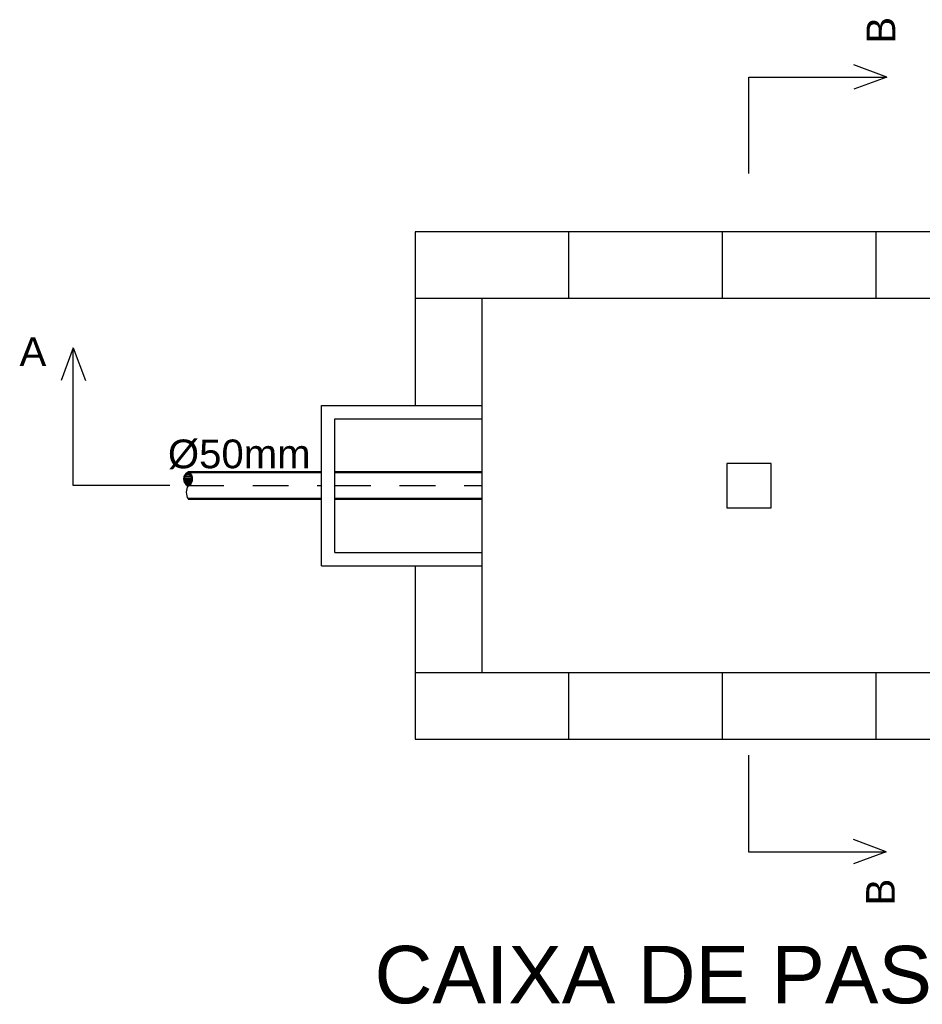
# Model space of a CAD drawing. Header units: millimetres. Extents: x 15 to 133, y 12 to 160.
# Tile 77 of 92: x 120.1 to 123.24, y 20.38 to 23.81. Entities that reach past the tile are written whole.
import ezdxf

# ---------------------------------------------------------------- set-up
doc = ezdxf.new("R2010")
doc.units = ezdxf.units.MM
doc.header["$MEASUREMENT"] = 0
doc.linetypes.add('HIDDEN2', pattern=[0.1875, 0.125, -0.0625])
for name, color, linetype, lineweight in [('Layout - Marco Polo', 252, 'Continuous', 25), ('Layout 01 - Marco Polo', 152, 'Continuous', 25), ('Layout-02 - Marco Polo', 243, 'Continuous', 50), ('Linha de Chamada - Marco Polo', 1, 'Continuous', 25), ('Projeção - Marco Polo', 50, 'Continuous', 25), ('Textos - Marco Polo', 143, 'Continuous', 25), ('Títulos - Marco Polo', 142, 'Continuous', 50)]:
    doc.layers.add(name, color=color, linetype=linetype, lineweight=lineweight)
doc.styles.add('Textos 1-50 - Marco Polo', font='arial.ttf', dxfattribs={"height": 0.1})
doc.styles.add('Títulos 1-50 - Marco Polo', font='arial.ttf', dxfattribs={"height": 0.2})

msp = doc.modelspace()

# ---------------------------------------------------------------- linework, layer by layer
at = {"layer": 'Layout - Marco Polo'}
for p, q in [((120.6991, 22.2189), (120.676, 22.2189)), ((120.6966, 22.2236), (120.6785, 22.2236)), ((120.6927, 22.2282), (120.6824, 22.2282)), ((120.7011, 22.2096), (120.674, 22.2096)), ((120.7009, 22.205), (120.6742, 22.205)), ((120.7006, 22.2143), (120.6745, 22.2143)), ((120.6998, 22.2003), (120.6753, 22.2003)), ((120.6977, 22.1957), (120.6774, 22.1957)), ((120.6944, 22.191), (120.6807, 22.191)), ((120.6891, 22.1864), (120.686, 22.1864))]:
    msp.add_line(p, q, dxfattribs=at)
at = {"layer": 'Layout 01 - Marco Polo'}
for p, q in [((123.8026, 23.0689), (121.4779, 23.0689)), ((121.4779, 23.0689), (121.4779, 22.4644)), ((122.0126, 23.0689), (122.0126, 22.8364)), ((122.5473, 23.0689), (122.5473, 22.8364)), ((123.082, 23.0689), (123.082, 22.8364)), ((123.5702, 22.8364), (121.4779, 22.8364)), ((121.7104, 22.8364), (121.7104, 21.5346)), ((121.1525, 22.4644), (121.7104, 22.4644)), ((121.1525, 21.9065), (121.1525, 22.4644)), ((121.199, 22.4179), (121.7104, 22.4179)), ((121.199, 21.953), (121.199, 22.4179)), ((121.199, 21.953), (121.7104, 21.953)), ((121.1525, 21.9065), (121.7104, 21.9065)), ((121.4779, 21.9065), (121.4779, 21.3021)), ((121.4779, 21.5346), (123.5702, 21.5346)), ((122.0126, 21.5346), (122.0126, 21.3021)), ((122.5473, 21.5346), (122.5473, 21.3021)), ((123.082, 21.5346), (123.082, 21.3021)), ((121.4779, 21.3021), (123.8026, 21.3021))]:
    msp.add_line(p, q, dxfattribs=at)
at = {"layer": 'Layout-02 - Marco Polo'}
for p, q in [((120.6876, 22.232), (121.1525, 22.232)), ((121.199, 22.232), (121.7104, 22.232)), ((120.6876, 22.139), (121.1525, 22.139)), ((121.199, 22.139), (121.7104, 22.139))]:
    msp.add_line(p, q, dxfattribs=at)
for centre, start, end in [((120.7006, 22.2087), 119.382, 240.618), ((120.6745, 22.2087), 299.382, 60.618)]:
    msp.add_arc(centre, 0.0267, start, end, dxfattribs=at)
at = {"layer": 'Linha de Chamada - Marco Polo'}
for p, q in [((123.1202, 23.6079), (123.0057, 23.6505)), ((122.6403, 23.2718), (122.6403, 23.6079)), ((122.6403, 23.6079), (123.1202, 23.6079)), ((123.1202, 23.6079), (123.0057, 23.5653)), ((120.288, 22.6654), (120.2454, 22.5509)), ((120.288, 22.6654), (120.3306, 22.5509)), ((120.288, 22.1855), (120.288, 22.6654)), ((120.6241, 22.1855), (120.288, 22.1855)), ((122.6386, 21.2468), (122.6386, 20.9108)), ((123.1185, 20.9108), (123.0041, 20.9533)), ((122.6386, 20.9108), (123.1185, 20.9108)), ((123.1185, 20.9108), (123.0041, 20.8682))]:
    msp.add_line(p, q, dxfattribs=at)
at = {"layer": 'Projeção - Marco Polo'}
for p, q in [((122.7177, 22.2629), (122.5628, 22.2629)), ((122.5628, 22.2629), (122.5628, 22.108)), ((122.7177, 22.108), (122.7177, 22.2629)), ((122.5628, 22.108), (122.7177, 22.108))]:
    msp.add_line(p, q, dxfattribs=at)
at = {"layer": 'Projeção - Marco Polo', "linetype": 'HIDDEN2'}
for p, q in [((120.6876, 22.1855), (121.1525, 22.1855)), ((121.199, 22.1855), (121.7104, 22.1855))]:
    msp.add_line(p, q, dxfattribs=at)
at = {"layer": 'Projeção - Marco Polo'}
msp.add_arc((120.7268, 22.1622), 0.0456, 149.377, 210.623, dxfattribs=at)

# ---------------------------------------------------------------- texts
at = {"layer": 'Textos - Marco Polo', "style": 'Textos 1-50 - Marco Polo'}
for p in [(123.1498, 23.7242), (123.1482, 20.7236)]:
    msp.add_text('B', height=0.1, rotation=90, dxfattribs=at).set_placement(p)
for s, p in [('A', (120.1008, 22.6021)), ('%%C50mm', (120.6174, 22.2459))]:
    msp.add_text(s, height=0.1, dxfattribs=at).set_placement(p)
at = {"layer": 'Títulos - Marco Polo', "style": 'Títulos 1-50 - Marco Polo'}
msp.add_text('CAIXA DE PASSAGEM TIPO R1', height=0.2, dxfattribs=at).set_placement((121.3367, 20.383))

doc.saveas('drawing.dxf')
